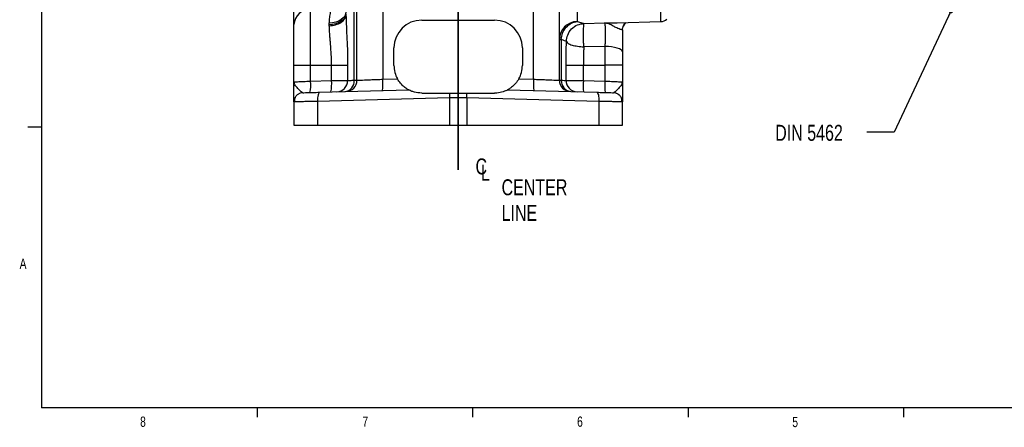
# Model space of a CAD drawing. Header units: inches. Extents: x 0.3 to 16.6, y 0.2 to 10.8.
# Tile 1 of 13: x 0.4 to 9.4, y 0.2 to 3.9. Entities that reach past the tile are written whole.
import ezdxf

# ---------------------------------------------------------------- set-up
doc = ezdxf.new("R2010")
doc.units = ezdxf.units.IN
doc.header["$MEASUREMENT"] = 0
doc.layers.add('BORDER', color=7, linetype='Continuous', lineweight=25)
doc.layers.add('SLD-0', color=7, linetype='Continuous', lineweight=25)
doc.styles.add('SLDTEXTSTYLE0', font='TXT', dxfattribs={"width": 0.75})
doc.dimstyles.new('SLDDIMSTYLE2', dxfattribs={"dimtxt": 0.18, "dimasz": 0.04, "dimexe": 0, "dimexo": 0.0625, "dimgap": 0, "dimtad": 0, "dimtih": 1, "dimtoh": 1, "dimdec": 0, "dimrnd": 1e-09, "dimzin": 0, "dimdsep": 46, "dimtxsty": 'Standard', "dimblk1": 'DOT', "dimblk2": 'DOT', "dimsah": 1, "dimcen": 0.09, "dimadec": 0, "dimazin": 0, "dimtfac": 0.04, "dimtdec": 0, "dimtofl": 0, "dimtmove": 0, "dimatfit": 3, "dimldrblk": 'DOT', "dimfxl": 0, "dimfrac": 2, "dimtolj": 1, "dimtzin": 0, "dimarcsym": 0})

# ---------------------------------------------------------------- blocks, each defined once
blk = doc.blocks.new('SW_SYMBOL_MOD_CL')
at = {"layer": 'SLD-0', "color": 0, "char_height": 30.8, "attachment_point": 5, "style": 'SLDTEXTSTYLE0'}
for s, insert in [('C', (15.7, 23.6)), ('L', (23.6, 11.8))]:
    blk.add_mtext(s, dxfattribs=dict(at, insert=insert))
blk = doc.blocks.new('SW_NOTE_0_1')
at = {"layer": 'SLD-0', "color": 0, "char_height": 0.14583, "attachment_point": 1, "style": 'SLDTEXTSTYLE0'}
for s, insert in [('CENTER', (0, 0.188)), ('LINE', (0, -0.0458))]:
    blk.add_mtext(s, dxfattribs=dict(at, insert=insert))
blk = doc.blocks.new('_Dot')
at = {"color": 0, "linetype": 'ByBlock', "lineweight": -2}
blk.add_line((-0.5, 0), (-1, 0), dxfattribs=at)
at = {"color": 0, "linetype": 'ByBlock', "const_width": 0.5}
blk.add_lwpolyline([(-0.25, 0, 1), (0.25, 0, 1)], format="xyb", close=True, dxfattribs=at)

msp = doc.modelspace()

# ---------------------------------------------------------------- linework, layer by layer
at = {"color": 7, "linetype": 'Continuous', "lineweight": 25}
for p, q in [((3.5073, 3.3848), (3.5073, 4.5333)), ((3.7432, 4.5333), (3.7432, 3.3936)), ((3.4823, 3.3846), (3.4823, 4.2279)), ((4.4323, 4.0807), (4.4323, 3.9337)), ((5.1214, 3.3936), (5.1214, 4.0835)), ((5.3573, 3.3848), (5.3573, 4.0719)), ((3.0845, 3.5217), (3.0845, 4.0356)), ((3.2552, 3.8907), (3.2552, 3.9045)), ((3.2553, 3.8818), (3.2552, 3.8907)), ((4.099, 3.9337), (4.4323, 3.9337)), ((4.4323, 3.9337), (4.7657, 3.9337)), ((5.5829, 3.9035), (5.77, 3.908)), ((5.8857, 3.9097), (6.2845, 3.9202)), ((5.9323, 3.8438), (5.9337, 3.8588)), ((5.374, 3.7565), (5.374, 3.3847)), ((5.7729, 3.6933), (5.58, 3.6902)), ((5.7729, 3.6933), (5.7729, 3.5217)), ((3.8457, 3.5204), (3.8457, 3.6804)), ((5.019, 3.6804), (5.019, 3.5204)), ((2.9323, 3.5217), (3.0845, 3.5217)), ((2.9323, 3.3698), (2.9323, 3.5217)), ((3.0845, 3.3763), (3.0845, 3.5217)), ((3.0845, 3.5217), (3.2754, 3.5217)), ((3.2754, 3.3812), (3.2754, 3.5217)), ((3.2754, 3.5217), (3.4225, 3.5217)), ((3.4225, 3.5217), (3.4225, 3.3827)), ((5.4186, 3.3833), (5.4186, 3.5217)), ((5.4186, 3.5217), (5.5761, 3.5217)), ((5.5761, 3.3817), (5.5761, 3.5217)), ((5.5761, 3.5217), (5.7729, 3.5217)), ((5.7729, 3.5217), (5.7729, 3.3766)), ((5.9323, 3.5217), (5.7729, 3.5217)), ((5.9323, 3.5217), (5.9323, 3.3698)), ((2.9323, 3.3698), (2.9376, 3.37)), ((2.9349, 3.3585), (2.9323, 3.3698)), ((2.9351, 3.3699), (2.933, 3.3587)), ((3.0845, 3.3763), (3.2754, 3.3812)), ((3.7432, 3.3936), (3.8777, 3.3971)), ((4.987, 3.3971), (5.1214, 3.3936)), ((5.5761, 3.3817), (5.7729, 3.3766)), ((5.9268, 3.37), (5.9323, 3.3698)), ((5.9316, 3.3584), (5.9294, 3.3699)), ((5.9323, 3.3698), (5.9297, 3.3582)), ((3.1669, 3.2746), (3.9816, 3.2959)), ((4.099, 3.2671), (4.3557, 3.2671)), ((4.509, 3.2671), (4.7657, 3.2671)), ((4.8831, 3.2959), (5.6977, 3.2746)), ((2.9323, 3.1873), (2.9323, 2.9737)), ((4.3534, 3.2229), (3.1467, 3.1913)), ((3.1467, 3.1913), (3.1467, 2.9737)), ((4.4323, 3.2244), (4.3534, 3.2229)), ((4.3534, 3.2229), (4.3534, 2.9737)), ((4.5113, 3.2229), (4.4323, 3.2244)), ((4.5113, 3.2229), (4.5113, 2.9737)), ((5.718, 3.1913), (4.5113, 3.2229)), ((5.718, 3.1913), (5.718, 2.9737)), ((5.9323, 3.1873), (5.9249, 3.1874)), ((5.9323, 2.9737), (5.9323, 3.1873)), ((2.9323, 2.9737), (3.1467, 2.9737)), ((3.1467, 2.9737), (4.3534, 2.9737)), ((4.3534, 2.9737), (4.5113, 2.9737)), ((4.5113, 2.9737), (5.718, 2.9737)), ((5.718, 2.9737), (5.9323, 2.9737))]:
    msp.add_line(p, q, dxfattribs=at)
at = {"color": 8, "linetype": 'Continuous', "lineweight": 25}
for p, q in [((5.5196, 4.1994), (5.5196, 3.9213)), ((6.2845, 3.9202), (6.2845, 4.2194))]:
    msp.add_line(p, q, dxfattribs=at)
at = {"color": 7, "linetype": 'Continuous', "lineweight": 25, "flags": 128}
for points in [[(3.4073, 4.0084), (3.4045, 3.9892), (3.396, 3.9706), (3.3822, 3.9533), (3.3636, 3.9379), (3.3407, 3.925), (3.3144, 3.9149), (3.2856, 3.908), (3.2552, 3.9045)], [(3.4073, 3.9909), (3.4045, 3.9724), (3.396, 3.9545), (3.3822, 3.9378), (3.3636, 3.923), (3.3407, 3.9105), (3.3144, 3.9007), (3.2856, 3.8941), (3.2552, 3.8907)], [(5.9323, 3.6449), (5.9293, 3.6541), (5.9203, 3.663), (5.9057, 3.6712), (5.8861, 3.6784), (5.862, 3.6844), (5.8345, 3.689), (5.8044, 3.692), (5.7729, 3.6933)], [(3.0135, 3.2706), (2.9975, 3.2686), (2.983, 3.2639)], [(3.1669, 3.2746), (3.1626, 3.2729), (3.1586, 3.2681), (3.1549, 3.2604), (3.1518, 3.25), (3.1493, 3.2374), (3.1476, 3.2231), (3.1467, 3.2075), (3.1467, 3.1913)], [(5.6977, 3.2746), (5.702, 3.2729), (5.7061, 3.2681), (5.7098, 3.2604), (5.7129, 3.25), (5.7154, 3.2374), (5.7171, 3.2231), (5.7179, 3.2075), (5.718, 3.1913)]]:
    msp.add_lwpolyline(points, dxfattribs=at)
at = {"color": 7, "linetype": 'Continuous', "lineweight": 25}
for centre, radius, start, end in [((3.086, 3.8815), 0.154, 90.55831, 175.88697), ((4.099, 3.6804), 0.2533, 90, 180), ((4.7657, 3.6804), 0.2533, 0, 90), ((5.5231, 3.7556), 0.1657, 91.18142, 179.69958), ((6.0152, 3.8435), 0.083, 124.40359, 154.43468), ((6.2823, 4.0035), 0.0833, 271.5, 311.70811), ((4.099, 3.5204), 0.2533, 180, 209.11783), ((4.7657, 3.5204), 0.2533, 330.88217, 0), ((2.7809, 3.3426), 0.3054, 346.69056, 6.32804), ((2.9718, 3.3476), 0.3054, 346.69056, 6.32804), ((3.3201, 3.381), 0.1024, 272.36406, 0.94174), ((3.3859, 3.3768), 0.0968, 276.38543, 4.63033), ((3.4033, 3.3848), 0.104, 271.5, 0), ((3.1454, 3.3521), 0.5993, 354.02379, 3.97697), ((5.7193, 3.3521), 0.5993, 176.02303, 185.97621), ((5.4613, 3.3848), 0.104, 180, 268.5), ((5.4728, 3.3793), 0.0989, 176.89695, 265.41793), ((5.522, 3.3827), 0.1034, 179.6604, 268.19491), ((6.174, 3.3401), 0.5993, 176.02303, 185.97621), ((6.3708, 3.335), 0.5993, 176.02303, 185.97621), ((4.623, 3.2308), 0.2698, 172.26346, 181.66845), ((4.2416, 3.2308), 0.2698, 358.33155, 7.73654), ((5.849, 3.1873), 0.0833, 48.21574, 88.5), ((3.0157, 3.1873), 0.0833, 150.53653, 180), ((5.849, 3.1873), 0.0833, 0, 30.34577)]:
    msp.add_arc(centre, radius, start, end, dxfattribs=at)
for points, knots in [([(2.9323, 3.8926), (2.9323, 3.909), (2.9323, 3.9419), (2.9323, 4.0122), (2.9323, 4.0923), (2.9323, 4.1498), (2.9323, 4.1785)], [0, 0, 0, 0, 0.249425, 0.499797, 0.75016, 1, 1, 1, 1]), ([(3.2552, 3.9045), (3.2559, 3.9226), (3.2574, 3.9586), (3.267, 4.0064), (3.2756, 4.0329), (3.2799, 4.0463)], [0, 0, 0, 0, 0.331164, 0.662163, 1, 1, 1, 1]), ([(3.2553, 3.8818), (3.2747, 3.8842), (3.3148, 3.8892), (3.3647, 3.9121), (3.3997, 3.9434), (3.4048, 3.9674), (3.4074, 3.9793)], [0, 0, 0, 0, 0.24155, 0.500135, 0.752245, 1, 1, 1, 1]), ([(3.4074, 3.9808), (3.4083, 3.9451), (3.4102, 3.8737), (3.4164, 3.7589), (3.4214, 3.6412), (3.4221, 3.5616), (3.4225, 3.5217)], [0, 0, 0, 0, 0.25007, 0.500363, 0.750053, 1, 1, 1, 1]), ([(2.9323, 3.5217), (2.9323, 3.5584), (2.9323, 3.6329), (2.9323, 3.7374), (2.9323, 3.829), (2.9323, 3.8716), (2.9323, 3.8926)], [0, 0, 0, 0, 0.245747, 0.5, 0.754253, 1, 1, 1, 1]), ([(3.2754, 3.5217), (3.2751, 3.5429), (3.2747, 3.5845), (3.2715, 3.648), (3.2674, 3.7052), (3.2631, 3.7565), (3.2594, 3.8012), (3.2565, 3.8432), (3.2557, 3.8696), (3.2553, 3.8818)], [0, 0, 0, 0, 0.16443, 0.323126, 0.49919, 0.624842, 0.749716, 0.884357, 1, 1, 1, 1]), ([(5.374, 3.7565), (5.3769, 3.7762), (5.383, 3.8171), (5.417, 3.8708), (5.4647, 3.9097), (5.5018, 3.9175), (5.5196, 3.9213)], [0, 0, 0, 0, 0.241203, 0.5, 0.758797, 1, 1, 1, 1]), ([(5.4215, 3.737), (5.4238, 3.7576), (5.4286, 3.8004), (5.4657, 3.8557), (5.5198, 3.8946), (5.5623, 3.9006), (5.5829, 3.9035)], [0, 0, 0, 0, 0.240494, 0.499997, 0.757067, 1, 1, 1, 1]), ([(5.58, 3.6902), (5.5796, 3.7023), (5.5787, 3.727), (5.5779, 3.7652), (5.5776, 3.8018), (5.5778, 3.8349), (5.5784, 3.863), (5.5795, 3.8848), (5.5811, 3.8995), (5.5823, 3.9022), (5.5829, 3.9035)], [0, 0, 0, 0, 0.123381, 0.25, 0.376619, 0.5, 0.623381, 0.75, 0.876619, 1, 1, 1, 1]), ([(5.77, 3.908), (5.7707, 3.9068), (5.7719, 3.9042), (5.7735, 3.8895), (5.7746, 3.8678), (5.7753, 3.8393), (5.7754, 3.8058), (5.7751, 3.7689), (5.7743, 3.7305), (5.7734, 3.7057), (5.7729, 3.6933)], [0, 0, 0, 0, 0.125504, 0.250381, 0.375384, 0.500515, 0.625146, 0.749927, 0.875096, 1, 1, 1, 1]), ([(5.9323, 3.8438), (5.9294, 3.844), (5.9231, 3.8445), (5.8855, 3.8595), (5.8464, 3.8803), (5.8085, 3.9015), (5.7833, 3.9058), (5.77, 3.908)], [0, 0, 0, 0, 0.200921, 0.42175, 0.59011, 0.784467, 1, 1, 1, 1]), ([(5.9337, 3.8586), (5.9369, 3.8685), (5.9441, 3.8909), (5.9532, 3.9023), (5.9505, 3.9051), (5.95, 3.9057)], [0, 0, 0, 0, 0.386974, 0.87748, 1, 1, 1, 1]), ([(5.9323, 3.8438), (5.9323, 3.8107), (5.9323, 3.7445), (5.9323, 3.6781), (5.9323, 3.6449)], [0, 0, 0, 0, 0.500124, 1, 1, 1, 1]), ([(5.4215, 3.737), (5.4253, 3.7316), (5.4331, 3.7203), (5.4703, 3.7054), (5.5214, 3.6942), (5.5609, 3.6915), (5.58, 3.6902)], [0, 0, 0, 0, 0.241834, 0.5, 0.758166, 1, 1, 1, 1]), ([(5.58, 3.6902), (5.5794, 3.6745), (5.5784, 3.647), (5.5771, 3.6046), (5.5763, 3.5641), (5.5762, 3.5357), (5.5761, 3.5217)], [0, 0, 0, 0, 0.285626, 0.499991, 0.755791, 1, 1, 1, 1]), ([(2.9323, 3.1873), (2.9323, 3.1881), (2.9323, 3.1896), (2.9323, 3.2016), (2.9323, 3.2197), (2.9323, 3.2434), (2.9323, 3.2715), (2.9323, 3.3025), (2.9323, 3.3356), (2.9323, 3.3584), (2.9323, 3.3698)], [0, 0, 0, 0, 0.124927, 0.250101, 0.372676, 0.500524, 0.625073, 0.749501, 0.874662, 1, 1, 1, 1]), ([(3.2754, 3.3812), (3.2955, 3.3814), (3.3337, 3.3818), (3.3785, 3.3822), (3.4086, 3.3825), (3.418, 3.3827), (3.4225, 3.3827)], [0, 0, 0, 0, 0.296153, 0.5616, 0.796244, 1, 1, 1, 1]), ([(3.4225, 3.3827), (3.4296, 3.3829), (3.4441, 3.3834), (3.4695, 3.3842), (3.4823, 3.3846)], [0, 0, 0, 0, 0.4945477, 1, 1, 1, 1]), ([(3.4823, 3.3846), (3.4897, 3.3847), (3.5041, 3.3848), (3.5063, 3.3848), (3.5073, 3.3848)], [0, 0, 0, 0, 0.506576, 1, 1, 1, 1]), ([(3.5073, 3.3848), (3.5081, 3.3849), (3.5098, 3.3849), (3.5231, 3.3854), (3.5446, 3.3862), (3.5693, 3.3871), (3.5923, 3.388), (3.6111, 3.3887), (3.6322, 3.3895), (3.6592, 3.3905), (3.6961, 3.3919), (3.7262, 3.393), (3.7432, 3.3936)], [0, 0, 0, 0, 0.120101, 0.243422, 0.369967, 0.499742, 0.56004, 0.623422, 0.689888, 0.759437, 0.863803, 1, 1, 1, 1]), ([(3.9816, 3.2959), (3.9809, 3.2963), (3.9792, 3.2972), (3.9637, 3.3058), (3.9377, 3.3238), (3.905, 3.3544), (3.8867, 3.383), (3.8777, 3.3971)], [0, 0, 0, 0, 0.100315, 0.238058, 0.481102, 0.74255, 1, 1, 1, 1]), ([(4.987, 3.3971), (4.9774, 3.3822), (4.9575, 3.3513), (4.9236, 3.3212), (4.8989, 3.3046), (4.8854, 3.2971), (4.8838, 3.2963), (4.8831, 3.2959)], [0, 0, 0, 0, 0.2715833, 0.5627749, 0.7792499, 0.8970147, 1, 1, 1, 1]), ([(5.1214, 3.3936), (5.1305, 3.3933), (5.1475, 3.3926), (5.1712, 3.3918), (5.1915, 3.391), (5.2195, 3.39), (5.2534, 3.3887), (5.2905, 3.3873), (5.3201, 3.3862), (5.3416, 3.3854), (5.3549, 3.3849), (5.3565, 3.3849), (5.3573, 3.3848)], [0, 0, 0, 0, 0.072183, 0.136385, 0.192606, 0.240842, 0.376678, 0.500231, 0.630011, 0.756563, 0.879891, 1, 1, 1, 1]), ([(5.3573, 3.3848), (5.358, 3.3848), (5.3595, 3.3848), (5.3691, 3.3847), (5.374, 3.3847)], [0, 0, 0, 0, 0.495691, 1, 1, 1, 1]), ([(5.374, 3.3847), (5.3842, 3.3843), (5.4046, 3.3837), (5.4139, 3.3834), (5.4186, 3.3833)], [0, 0, 0, 0, 0.503909, 1, 1, 1, 1]), ([(5.4186, 3.3833), (5.4231, 3.3832), (5.4324, 3.3831), (5.4677, 3.3828), (5.5162, 3.3823), (5.5544, 3.3819), (5.5761, 3.3817)], [0, 0, 0, 0, 0.242333, 0.500064, 0.714993, 1, 1, 1, 1]), ([(5.9323, 3.3698), (5.9323, 3.3584), (5.9323, 3.3356), (5.9323, 3.3025), (5.9323, 3.2715), (5.9323, 3.2434), (5.9323, 3.2197), (5.9323, 3.2016), (5.9323, 3.1896), (5.9323, 3.1881), (5.9323, 3.1873)], [0, 0, 0, 0, 0.1253457, 0.250506, 0.3749322, 0.4994806, 0.627284, 0.7499009, 0.8750741, 1, 1, 1, 1]), ([(2.9834, 3.2641), (2.9761, 3.2602), (2.9611, 3.2523), (2.9454, 3.2329), (2.9362, 3.2105), (2.9362, 3.195), (2.9362, 3.1874)], [0, 0, 0, 0, 0.250666, 0.507467, 0.760157, 1, 1, 1, 1]), ([(3.0135, 3.2706), (3.0155, 3.2706), (3.0197, 3.2708), (3.0534, 3.2716), (3.1035, 3.273), (3.1462, 3.2741), (3.1669, 3.2746)], [0, 0, 0, 0, 0.243268, 0.499953, 0.756665, 1, 1, 1, 1]), ([(4.099, 3.2671), (4.0757, 3.269), (4.0404, 3.2719), (4.0045, 3.285), (3.9883, 3.2925), (3.9822, 3.2956), (3.9817, 3.2959), (3.9816, 3.2959)], [0, 0, 0, 0, 0.440935, 0.667883, 0.838059, 0.950558, 1, 1, 1, 1]), ([(4.3557, 3.2671), (4.3635, 3.2671), (4.3799, 3.2671), (4.4055, 3.2671), (4.4234, 3.2671), (4.4323, 3.2671)], [0, 0, 0, 0, 0.311383, 0.654131, 1, 1, 1, 1]), ([(4.4323, 3.2671), (4.4323, 3.2601), (4.4323, 3.2467), (4.4323, 3.2316), (4.4323, 3.2244)], [0, 0, 0, 0, 0.5178694, 1, 1, 1, 1]), ([(4.4323, 3.2671), (4.4404, 3.2671), (4.4573, 3.2671), (4.4831, 3.2671), (4.5003, 3.2671), (4.509, 3.2671)], [0, 0, 0, 0, 0.311383, 0.654131, 1, 1, 1, 1]), ([(4.8831, 3.2959), (4.8825, 3.2956), (4.8809, 3.2948), (4.8675, 3.2881), (4.8375, 3.2763), (4.7998, 3.2679), (4.7727, 3.2673), (4.7657, 3.2671)], [0, 0, 0, 0, 0.107204, 0.253374, 0.487238, 0.867556, 1, 1, 1, 1]), ([(5.6977, 3.2746), (5.7185, 3.2741), (5.7611, 3.273), (5.8113, 3.2716), (5.845, 3.2708), (5.8492, 3.2706), (5.8512, 3.2706)], [0, 0, 0, 0, 0.243335, 0.500047, 0.756732, 1, 1, 1, 1]), ([(5.9285, 3.1874), (5.9285, 3.195), (5.9285, 3.2105), (5.9192, 3.2329), (5.9035, 3.2523), (5.8886, 3.2602), (5.8813, 3.2641)], [0, 0, 0, 0, 0.239843, 0.492533, 0.749334, 1, 1, 1, 1]), ([(3.1467, 3.1913), (3.1298, 3.191), (3.0973, 3.1904), (3.059, 3.1897), (3.0305, 3.1891), (3.0097, 3.1887), (2.9871, 3.1883), (2.9649, 3.1879), (2.9393, 3.1874), (2.9351, 3.1873), (2.9323, 3.1873)], [0, 0, 0, 0, 0.1400871, 0.2701774, 0.3513947, 0.428158, 0.5004667, 0.6289787, 0.7552008, 1, 1, 1, 1])]:
    msp.add_open_spline(points, degree=3, knots=knots, dxfattribs=at)
for points in [[(5.5196, 3.9213), (5.535, 3.9172), (5.5657, 3.9091), (5.5772, 3.9054), (5.5829, 3.9035)], [(5.3573, 3.7565), (5.3581, 3.7565), (5.3595, 3.7565), (5.3692, 3.7565), (5.374, 3.7565)], [(5.4215, 3.737), (5.4172, 3.7391), (5.4087, 3.7431), (5.3856, 3.752), (5.374, 3.7565)], [(5.4186, 3.5217), (5.4187, 3.5579), (5.4191, 3.6304), (5.4207, 3.7015), (5.4215, 3.737)], [(5.9323, 3.6449), (5.9323, 3.6247), (5.9323, 3.5843), (5.9323, 3.5426), (5.9323, 3.5217)]]:
    msp.add_open_spline(points, degree=3, dxfattribs=at)
at = {"color": 8, "linetype": 'Continuous', "lineweight": 25}
for points, knots in [([(5.77, 3.908), (5.7852, 3.9082), (5.8156, 3.9084), (5.8547, 3.909), (5.8771, 3.9096), (5.8857, 3.9098)], [0, 0, 0, 0, 0.380656, 0.760513, 1, 1, 1, 1]), ([(3.0135, 3.2706), (3.009, 3.2725), (2.9992, 3.2766), (2.974, 3.3034), (2.9502, 3.3289), (2.9368, 3.3476), (2.9354, 3.356), (2.9349, 3.3585)], [0, 0, 0, 0, 0.205819, 0.448083, 0.748748, 0.925293, 1, 1, 1, 1]), ([(2.9376, 3.37), (2.9389, 3.3701), (2.9429, 3.3702), (2.9721, 3.3715), (3.0113, 3.3732), (3.0494, 3.3748), (3.0723, 3.3757), (3.0845, 3.3763)], [0, 0, 0, 0, 0.142284, 0.432099, 0.679737, 0.830901, 1, 1, 1, 1]), ([(5.7729, 3.3766), (5.7933, 3.3757), (5.8355, 3.3739), (5.8883, 3.3717), (5.9211, 3.3703), (5.9254, 3.3701), (5.9268, 3.37)], [0, 0, 0, 0, 0.273067, 0.567248, 0.857966, 1, 1, 1, 1]), ([(5.9297, 3.3582), (5.9292, 3.3558), (5.9278, 3.3475), (5.9145, 3.3289), (5.8907, 3.3034), (5.8655, 3.2766), (5.8557, 3.2725), (5.8512, 3.2706)], [0, 0, 0, 0, 0.071912, 0.24899, 0.550563, 0.79356, 1, 1, 1, 1]), ([(5.9249, 3.1874), (5.9233, 3.1875), (5.9207, 3.1875), (5.9062, 3.1878), (5.8915, 3.1881), (5.8714, 3.1884), (5.845, 3.1889), (5.8099, 3.1896), (5.7674, 3.1904), (5.7348, 3.191), (5.718, 3.1913)], [0, 0, 0, 0, 0.138018, 0.233828, 0.330801, 0.428939, 0.554577, 0.691636, 0.840113, 1, 1, 1, 1])]:
    msp.add_open_spline(points, degree=3, knots=knots, dxfattribs=at)
at = {"layer": 'BORDER'}
for p, q in [((0.6263, 10.6421), (0.6263, 0.3921)), ((0.6263, 2.9546), (0.5013, 2.9546)), ((16.3763, 0.3921), (0.6263, 0.3921)), ((2.5948, 0.3921), (2.5948, 0.3073)), ((4.5635, 0.3921), (4.5635, 0.3073)), ((6.5323, 0.3921), (6.5323, 0.3073)), ((8.501, 0.3921), (8.501, 0.3073))]:
    msp.add_line(p, q, dxfattribs=at)
at = {"layer": 'SLD-0'}
for p, q in [((4.4323, 2.5675), (4.4323, 8.6659)), ((4.4323, 3.9337), (4.4323, 2.5675))]:
    msp.add_line(p, q, dxfattribs=at)

# ---------------------------------------------------------------- block references
at = {"layer": 'SLD-0', "color": 7, "xscale": 0.004731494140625, "yscale": 0.004731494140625, "zscale": 0.004731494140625}
msp.add_blockref('SW_SYMBOL_MOD_CL', (4.5694, 2.4847), dxfattribs=at)
at = {"layer": 'SLD-0', "color": 7}
msp.add_blockref('SW_NOTE_0_1', (4.829, 2.292), dxfattribs=at)

# ---------------------------------------------------------------- texts
at = {"color": 7, "linetype": 'Continuous', "lineweight": 0, "char_height": 0.0937, "attachment_point": 1, "style": 'SLDTEXTSTYLE0'}
for s, insert in [('A', (0.426, 1.7559)), ('8', (1.5268, 0.313)), ('7', (3.5574, 0.3133)), ('6', (5.5188, 0.3137)), ('5', (7.4851, 0.3106))]:
    msp.add_mtext(s, dxfattribs=dict(at, insert=insert))
at = {"layer": 'SLD-0', "insert": (7.3286, 2.9775), "char_height": 0.14583, "attachment_point": 1, "style": 'SLDTEXTSTYLE0'}
msp.add_mtext('DIN 5462', dxfattribs=at)

# ---------------------------------------------------------------- leaders
at = {"layer": 'SLD-0'}
msp.add_leader([(8.9341, 4.0144), (8.4148, 2.9115), (8.1648, 2.9115)], dimstyle='SLDDIMSTYLE2', dxfattribs=at)

doc.saveas('drawing.dxf')
